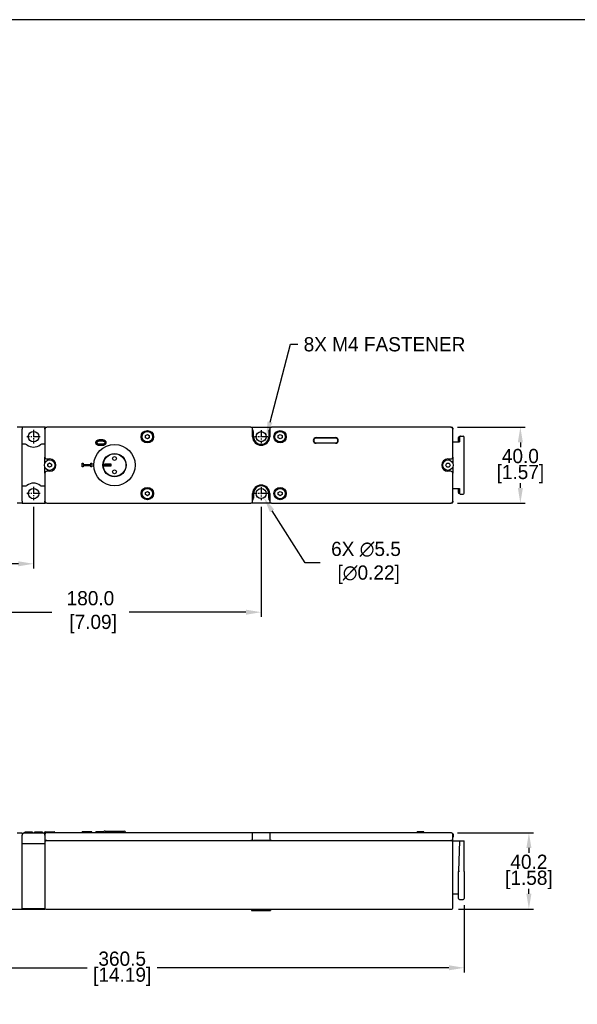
# Model space of a CAD drawing. Header units: inches. Extents: x 99 to 1311, y 112 to 1013.
# Tile 2 of 4: x 562 to 856, y 494 to 1013. Entities that reach past the tile are written whole.
import ezdxf
from ezdxf import colors
from ezdxf.entities.mleader import LeaderData, LeaderLine
from ezdxf.math import Vec2, Vec3

# ---------------------------------------------------------------- set-up
doc = ezdxf.new("R2010")
doc.units = ezdxf.units.IN
doc.header["$LTSCALE"] = 10
doc.header["$MEASUREMENT"] = 0
doc.linetypes.add('CENTER2', pattern=[1.125, 0.75, -0.125, 0.125, -0.125])
doc.layers.add('CENTERLINE', color=40, linetype='CENTER2')
doc.layers.add('DIMENSIONS', color=140, linetype='Continuous')
doc.dimstyles.get("Standard").update_dxf_attribs({"dimtxt": 7.5, "dimasz": 8, "dimexe": 2.5, "dimexo": 3.5, "dimgap": 1, "dimtad": 0, "dimtih": 1, "dimtoh": 1, "dimdec": 1, "dimzin": 0, "dimdsep": 46, "dimtxsty": 'Standard', "dimcen": 0, "dimadec": 0, "dimazin": 0, "dimtfac": 1, "dimtdec": 1, "dimtofl": 0, "dimtmove": 0, "dimatfit": 3, "dimfxl": 0, "dimtolj": 1, "dimtzin": 0, "dimarcsym": 0})

# ---------------------------------------------------------------- blocks, each defined once
blk = doc.blocks.new('*D10')
at = {"layer": 'DEFPOINTS', "color": 0}
for p in [(789.33, 584.7), (830.5, 584.7), (789.83, 544.5)]:
    blk.add_point(p, dxfattribs=at)
at = {"layer": 'DIMENSIONS', "color": 0, "lineweight": -2}
for p, q in [((792.83, 584.7), (833, 584.7)), ((830.5, 576.7), (830.5, 574.1)), ((830.5, 552.5), (830.5, 555.1)), ((793.33, 544.5), (833, 544.5))]:
    blk.add_line(p, q, dxfattribs=at)
at = {"layer": 'DIMENSIONS', "color": 0}
for points in [[(829.17, 576.7), (831.83, 576.7), (830.5, 584.7)], [(829.17, 552.5), (831.83, 552.5), (830.5, 544.5)]]:
    blk.add_solid(points, dxfattribs=at)
at = {"layer": 'DIMENSIONS', "color": 0, "char_height": 7.5, "attachment_point": 5}
for s, insert in [('\\A1;40.2', (830.5, 569.35)), ('\\A1;[1.58]', (830.5, 559.85))]:
    blk.add_mtext(s, dxfattribs=dict(at, insert=insert))
blk = doc.blocks.new('*D13')
at = {"layer": 'DEFPOINTS', "color": 0}
for p in [(509.33, 759.98), (569.33, 759.98), (569.33, 726.5)]:
    blk.add_point(p, dxfattribs=at)
at = {"layer": 'DIMENSIONS', "color": 0, "lineweight": -2}
for p, q in [((509.33, 756.48), (509.33, 724)), ((569.33, 756.48), (569.33, 724)), ((517.33, 726.5), (522.08, 726.5)), ((561.33, 726.5), (556.58, 726.5))]:
    blk.add_line(p, q, dxfattribs=at)
at = {"layer": 'DIMENSIONS', "color": 0}
for points in [[(517.33, 727.83), (517.33, 725.17), (509.33, 726.5)], [(561.33, 727.83), (561.33, 725.17), (569.33, 726.5)]]:
    blk.add_solid(points, dxfattribs=at)
at = {"layer": 'DIMENSIONS', "color": 0, "char_height": 7.5, "attachment_point": 5}
for s, insert in [('\\A1;60.0', (539.33, 731.25)), ('\\A1;[2.36]', (539.33, 721.75))]:
    blk.add_mtext(s, dxfattribs=dict(at, insert=insert))
blk = doc.blocks.new('*D14')
at = {"layer": 'DEFPOINTS', "color": 0}
for p in [(509.33, 759.98), (689.33, 760.08), (689.33, 701)]:
    blk.add_point(p, dxfattribs=at)
at = {"layer": 'DIMENSIONS', "color": 0, "lineweight": -2}
for p, q in [((509.33, 756.48), (509.33, 698.5)), ((689.33, 756.58), (689.33, 698.5)), ((517.33, 701), (578.96, 701)), ((681.33, 701), (619.71, 701))]:
    blk.add_line(p, q, dxfattribs=at)
at = {"layer": 'DIMENSIONS', "color": 0}
for points in [[(517.33, 702.33), (517.33, 699.67), (509.33, 701)], [(681.33, 702.33), (681.33, 699.67), (689.33, 701)]]:
    blk.add_solid(points, dxfattribs=at)
at = {"layer": 'DIMENSIONS', "color": 0, "insert": (599.33, 701), "char_height": 7.5, "attachment_point": 5}
blk.add_mtext('\\A1;180.0\\P [7.09]', dxfattribs=at)
blk = doc.blocks.new('*D15')
at = {"layer": 'DEFPOINTS', "color": 0}
for p in [(789.33, 798.53), (789.33, 758.53), (826, 758.53)]:
    blk.add_point(p, dxfattribs=at)
at = {"layer": 'DIMENSIONS', "color": 0, "lineweight": -2}
for p, q in [((792.83, 798.53), (828.5, 798.53)), ((826, 790.53), (826, 788.03)), ((826, 766.53), (826, 769.03)), ((792.83, 758.53), (828.5, 758.53))]:
    blk.add_line(p, q, dxfattribs=at)
at = {"layer": 'DIMENSIONS', "color": 0}
for points in [[(824.67, 790.53), (827.33, 790.53), (826, 798.53)], [(824.67, 766.53), (827.33, 766.53), (826, 758.53)]]:
    blk.add_solid(points, dxfattribs=at)
at = {"layer": 'DIMENSIONS', "color": 0, "char_height": 7.5, "attachment_point": 5}
for s, insert in [('\\A1;40.0', (826, 783.28)), ('\\A1;[1.57]', (826, 773.78))]:
    blk.add_mtext(s, dxfattribs=dict(at, insert=insert))
blk = doc.blocks.new('*D16')
at = {"layer": 'DEFPOINTS', "color": 0}
for p in [(435.83, 545.3), (796.33, 550), (796.33, 513.5)]:
    blk.add_point(p, dxfattribs=at)
at = {"layer": 'DIMENSIONS', "color": 0, "lineweight": -2}
for p, q in [((796.33, 546.5), (796.33, 511)), ((435.83, 541.8), (435.83, 511)), ((443.83, 513.5), (597.58, 513.5)), ((788.33, 513.5), (634.58, 513.5))]:
    blk.add_line(p, q, dxfattribs=at)
at = {"layer": 'DIMENSIONS', "color": 0}
for points in [[(443.83, 514.83), (443.83, 512.17), (435.83, 513.5)], [(788.33, 514.83), (788.33, 512.17), (796.33, 513.5)]]:
    blk.add_solid(points, dxfattribs=at)
at = {"layer": 'DIMENSIONS', "color": 0, "char_height": 7.5, "attachment_point": 5}
for s, insert in [('\\A1;360.5', (616.08, 518.25)), ('\\A1;[14.19]', (616.08, 508.75))]:
    blk.add_mtext(s, dxfattribs=dict(at, insert=insert))
blk = doc.blocks.new('*D17')
at = {"layer": 'DEFPOINTS', "color": 0}
for p in [(687.86, 765.86), (690.81, 761.21)]:
    blk.add_point(p, dxfattribs=at)
at = {"layer": 'DIMENSIONS', "color": 0, "lineweight": -2}
for p, q in [((712.5, 727), (695.09, 754.46)), ((720.5, 727), (712.5, 727))]:
    blk.add_line(p, q, dxfattribs=at)
at = {"layer": 'DIMENSIONS', "color": 0}
blk.add_solid([(696.22, 755.17), (693.96, 753.74), (690.81, 761.21)], dxfattribs=at)
at = {"layer": 'DIMENSIONS', "color": 0, "insert": (744.62, 727), "char_height": 7.5, "attachment_point": 5}
blk.add_mtext('\\A1;6X ∅5.5\\P [∅0.22]', dxfattribs=at)

msp = doc.modelspace()

# ---------------------------------------------------------------- linework, layer by layer
for p, q in [((563.33, 798.53), (560.73, 798.53)), ((563.33, 798.53), (563.33, 797.53)), ((575.33, 798.53), (563.33, 798.53)), ((563.33, 759.53), (563.33, 797.53)), ((575.33, 798.53), (575.33, 798.03)), ((575.33, 797.53), (575.33, 798.03)), ((575.33, 797.53), (575.33, 782.78)), ((575.83, 798.53), (576.33, 798.53)), ((683.83, 798.53), (576.33, 798.53)), ((628.33, 794.11), (629.33, 794.69)), ((629.33, 794.69), (630.33, 794.11)), ((683.83, 798.53), (694.83, 798.53)), ((684.83, 793.53), (684.83, 797.53)), ((685.33, 793.53), (685.33, 796.03)), ((693.33, 796.03), (693.33, 793.53)), ((693.83, 797.53), (693.83, 793.53)), ((789.33, 798.53), (694.83, 798.53)), ((698.33, 794.11), (699.33, 794.69)), ((699.33, 794.69), (700.33, 794.11)), ((789.33, 798.53), (789.83, 798.53)), ((790.33, 798.03), (790.33, 797.53)), ((790.33, 782.78), (790.33, 797.53)), ((565.18, 789.53), (563.33, 789.53)), ((575.33, 789.53), (573.49, 789.53)), ((628.33, 792.96), (628.33, 794.11)), ((629.33, 792.38), (628.33, 792.96)), ((630.33, 792.96), (629.33, 792.38)), ((630.33, 794.11), (630.33, 792.96)), ((698.33, 792.96), (698.33, 794.11)), ((699.33, 792.38), (698.33, 792.96)), ((700.33, 792.96), (699.33, 792.38)), ((700.33, 794.11), (700.33, 792.96)), ((718.33, 793.03), (728.49, 793.03)), ((728.49, 792.83), (718.33, 792.83)), ((718.33, 790.23), (728.49, 790.23)), ((728.49, 790.03), (718.33, 790.03)), ((790.33, 790.82), (793.89, 790.82)), ((793.33, 790.82), (793.33, 793.04)), ((793.33, 793.04), (793.33, 793.04)), ((793.61, 793.48), (794.17, 793.76)), ((793.89, 793.32), (793.89, 790.82)), ((794.39, 793.82), (795.83, 793.82)), ((796.33, 763.75), (796.33, 793.32)), ((575.33, 779.68), (575.33, 782.78)), ((576.33, 781.78), (577.83, 781.78)), ((576.83, 779.11), (577.83, 779.69)), ((576.83, 777.96), (576.83, 779.11)), ((577.83, 779.69), (578.83, 779.11)), ((578.83, 779.11), (578.83, 777.96)), ((595.03, 779.5), (595.54, 779.5)), ((595.03, 777.56), (595.03, 779.5)), ((595.54, 779.5), (595.54, 778.86)), ((595.54, 778.86), (599.52, 778.86)), ((599.52, 779.5), (600.03, 779.5)), ((599.52, 778.86), (599.52, 779.5)), ((600.03, 779.5), (600.03, 777.56)), ((607.07, 779.13), (610.03, 779.13)), ((610.03, 779.13), (610.03, 777.93)), ((786.68, 778.53), (787.26, 779.53)), ((787.26, 779.53), (788.41, 779.53)), ((787.83, 781.78), (789.33, 781.78)), ((788.41, 779.53), (788.99, 778.53)), ((790.33, 782.78), (790.33, 779.68)), ((575.33, 774.28), (575.33, 777.39)), ((575.33, 774.28), (575.33, 759.53)), ((577.83, 775.28), (576.33, 775.28)), ((577.83, 777.38), (576.83, 777.96)), ((578.83, 777.96), (577.83, 777.38)), ((595.54, 777.56), (595.03, 777.56)), ((595.54, 778.2), (595.54, 777.56)), ((599.52, 778.2), (595.54, 778.2)), ((599.52, 777.56), (599.52, 778.2)), ((600.03, 777.56), (599.52, 777.56)), ((610.03, 778.53), (606.12, 778.53)), ((610.03, 777.93), (607.07, 777.93)), ((787.26, 777.53), (786.68, 778.53)), ((788.41, 777.53), (787.26, 777.53)), ((789.33, 775.28), (787.83, 775.28)), ((788.99, 778.53), (788.41, 777.53)), ((790.33, 777.39), (790.33, 774.28)), ((790.33, 759.53), (790.33, 774.28)), ((563.33, 767.53), (565.18, 767.53)), ((573.49, 767.53), (575.33, 767.53)), ((628.33, 764.11), (629.33, 764.69)), ((628.33, 762.96), (628.33, 764.11)), ((629.33, 764.69), (630.33, 764.11)), ((630.33, 764.11), (630.33, 762.96)), ((684.83, 759.53), (684.83, 763.53)), ((685.33, 763.53), (685.33, 761.03)), ((693.33, 761.03), (693.33, 763.53)), ((693.83, 763.53), (693.83, 759.53)), ((698.33, 764.11), (699.33, 764.69)), ((698.33, 762.96), (698.33, 764.11)), ((699.33, 764.69), (700.33, 764.11)), ((700.33, 764.11), (700.33, 762.96)), ((790.33, 766.25), (793.89, 766.25)), ((793.33, 764.03), (793.33, 766.25)), ((793.33, 764.03), (793.33, 764.03)), ((794.17, 763.31), (793.61, 763.58)), ((793.89, 766.25), (793.89, 763.75)), ((794.39, 763.25), (795.83, 763.25)), ((563.33, 758.53), (560.73, 758.53)), ((563.33, 759.53), (563.33, 758.53)), ((563.33, 758.53), (575.33, 758.53)), ((575.33, 759.03), (575.33, 759.53)), ((575.33, 759.03), (575.33, 758.53)), ((576.33, 758.53), (575.83, 758.53)), ((576.33, 758.53), (683.83, 758.53)), ((629.33, 762.38), (628.33, 762.96)), ((630.33, 762.96), (629.33, 762.38)), ((694.83, 758.53), (683.83, 758.53)), ((694.83, 758.53), (789.33, 758.53)), ((699.33, 762.38), (698.33, 762.96)), ((700.33, 762.96), (699.33, 762.38)), ((789.83, 758.53), (789.33, 758.53)), ((790.33, 759.53), (790.33, 759.03)), ((563.33, 584.5), (560.73, 584.5)), ((563.33, 584.5), (563.33, 583.5)), ((563.33, 545.5), (563.33, 583.5)), ((565.18, 584.5), (564.33, 584.5)), ((564.7, 584.5), (564.7, 585)), ((564.76, 584.5), (564.76, 585)), ((573.49, 584.5), (565.18, 584.5)), ((568.42, 584.5), (568.42, 585)), ((568.76, 584.5), (568.76, 585)), ((568.83, 584.5), (568.83, 585)), ((569.83, 584.5), (569.83, 585)), ((569.9, 584.5), (569.9, 585)), ((573.9, 585), (569.9, 585)), ((574.33, 584.5), (573.49, 584.5)), ((573.9, 584.5), (573.9, 585)), ((573.97, 584.5), (573.97, 585)), ((575.08, 584.8), (575.08, 584.16)), ((575.33, 583.7), (575.33, 580.7)), ((575.38, 585.1), (580.28, 585.1)), ((683.83, 584.7), (576.33, 584.7)), ((580.58, 584.8), (580.58, 584.7)), ((595.54, 585.2), (595.03, 585.2)), ((595.03, 584.7), (595.03, 585.2)), ((599.52, 585.2), (595.54, 585.2)), ((595.54, 584.7), (595.54, 585.2)), ((600.03, 585.2), (599.52, 585.2)), ((599.52, 584.7), (599.52, 585.2)), ((600.03, 584.7), (600.03, 585.2)), ((602.25, 584.7), (602.25, 585.2)), ((607.07, 585.6), (617.03, 585.6)), ((694.83, 584.7), (683.83, 584.7)), ((684.83, 580.7), (684.83, 583.7)), ((693.83, 583.7), (693.83, 580.7)), ((789.33, 584.7), (694.83, 584.7)), ((772.46, 585.2), (771.55, 585.2)), ((771.55, 584.7), (771.55, 585.2)), ((772.46, 584.7), (772.46, 585.2)), ((775.05, 585.2), (772.52, 585.2)), ((772.52, 584.7), (772.52, 585.2)), ((775.05, 584.7), (775.05, 585.2)), ((775.11, 584.7), (775.11, 585.2)), ((790.13, 584.3), (790.28, 584.3)), ((790.33, 580.7), (790.33, 583.7)), ((790.33, 582.3), (790.58, 582.3)), ((790.58, 584), (790.58, 582.3)), ((575.33, 578.8), (563.33, 578.8)), ((563.33, 544.8), (563.33, 577.8)), ((575.33, 580.7), (575.33, 580.5)), ((576.33, 580.7), (575.33, 580.7)), ((575.33, 580.5), (575.33, 578.67)), ((575.33, 580.5), (575.83, 580.5)), ((575.33, 578.67), (575.33, 577.8)), ((575.33, 577.8), (575.33, 544.8)), ((575.83, 580.7), (575.83, 580.5)), ((789.83, 580.5), (575.83, 580.5)), ((576.33, 580.7), (683.83, 580.7)), ((684.83, 580.7), (683.83, 580.7)), ((684.83, 580.7), (685.33, 580.7)), ((693.33, 580.7), (685.33, 580.7)), ((685.33, 580.5), (685.33, 580.7)), ((693.33, 580.7), (693.33, 580.5)), ((693.33, 580.7), (693.83, 580.7)), ((694.83, 580.7), (693.83, 580.7)), ((694.83, 580.7), (789.33, 580.7)), ((790.33, 580.7), (789.33, 580.7)), ((789.83, 580.5), (789.83, 580.7)), ((789.83, 580.5), (790.33, 580.5)), ((790.33, 545), (790.33, 580.5)), ((790.33, 580.5), (793.89, 580.5)), ((793.89, 580.5), (793.33, 564.5)), ((793.89, 580.5), (794.39, 580.5)), ((794.39, 580.5), (795.83, 580.5)), ((795.83, 580.5), (796.33, 580.5)), ((796.33, 564.25), (796.33, 580.5)), ((793.33, 564.5), (793.33, 564.25)), ((793.33, 550), (793.33, 564.25)), ((796.33, 564.25), (796.33, 550)), ((790.33, 552.5), (793.33, 552.5)), ((793.83, 549.5), (795.83, 549.5)), ((515.33, 544.5), (563.33, 544.5)), ((563.33, 544.8), (563.33, 544.5)), ((563.33, 544.8), (563.33, 544.8)), ((563.33, 544.8), (575.33, 544.8)), ((563.33, 544.5), (575.33, 544.5)), ((575.33, 544.8), (575.33, 544.77)), ((575.33, 544.77), (575.33, 544.77)), ((575.33, 544.77), (575.33, 544.76)), ((575.33, 544.76), (575.33, 544.55)), ((575.33, 544.55), (575.33, 544.55)), ((575.33, 544.55), (575.33, 544.53)), ((575.33, 544.53), (575.33, 544.5)), ((575.83, 544.5), (789.83, 544.5)), ((684.33, 544.5), (684.33, 543.7)), ((684.33, 543.7), (694.33, 543.7)), ((694.33, 544.5), (694.33, 543.7))]:
    msp.add_line(p, q)
for centre, radius in [((569.33, 793.53), 2.75), ((629.33, 793.53), 3.25), ((629.33, 793.53), 2.75), ((689.33, 793.53), 2.65), ((699.33, 793.53), 3.25), ((699.33, 793.53), 2.75), ((612.03, 778.53), 10.89), ((612.03, 778.53), 6.12), ((612.03, 778.53), 6), ((577.83, 778.53), 2.75), ((612.03, 782.03), 1), ((787.83, 778.53), 2.75), ((612.03, 775.03), 1), ((569.33, 763.53), 2.75), ((629.33, 763.53), 3.25), ((629.33, 763.53), 2.75), ((689.33, 763.53), 2.65), ((699.33, 763.53), 3.25), ((699.33, 763.53), 2.75)]:
    msp.add_circle(centre, radius)
for centre, radius, start, end in [((576.33, 797.53), 1, 90, 180), ((575.83, 798.03), 0.5, 90, 180), ((683.83, 797.53), 1, 0, 90), ((683.33, 796.03), 2, 0, 41.4096), ((695.33, 796.03), 2, 138.5904, 180), ((694.83, 797.53), 1, 90, 180), ((789.33, 797.53), 1, 0, 90), ((789.83, 798.03), 0.5, 0, 90), ((565.18, 788.53), 1, 50.2849, 90), ((569.33, 793.53), 5.5, 230.2849, 309.7151), ((573.49, 788.53), 1, 90, 129.7151), ((689.33, 793.53), 4.5, 180, 0), ((689.33, 793.53), 4, 180, 0), ((718.33, 791.53), 1.5, 90, 270), ((718.33, 791.53), 1.3, 90, 270), ((728.49, 791.53), 1.5, 270, 90), ((728.49, 791.53), 1.3, 270, 90), ((576.33, 782.78), 1, 180, 270), ((577.83, 778.53), 3.25, 270, 90), ((787.83, 778.53), 3.25, 90, 270), ((789.33, 782.78), 1, 270, 0), ((576.33, 774.28), 1, 90, 180), ((789.33, 774.28), 1, 0, 90), ((569.33, 763.53), 5.5, 50.2849, 129.7151), ((565.18, 768.53), 1, 270, 309.7151), ((573.49, 768.53), 1, 230.2849, 270), ((689.33, 763.53), 4.5, 0, 180), ((689.33, 763.53), 4, 0, 180), ((576.33, 759.53), 1, 180, 270), ((575.83, 759.03), 0.5, 180, 270), ((683.83, 759.53), 1, 270, 0), ((683.33, 761.03), 2, 318.5904, 0), ((695.33, 761.03), 2, 180, 221.4096), ((694.83, 759.53), 1, 180, 270), ((789.33, 759.53), 1, 270, 0), ((789.83, 759.03), 0.5, 270, 0), ((564.33, 583.5), 1, 90, 180), ((574.33, 583.5), 1, 0, 90), ((575.38, 584.8), 0.3, 90, 180), ((576.33, 583.7), 1, 90, 180), ((580.28, 584.8), 0.3, 0, 90), ((607.03, 584.6), 1, 156.4218, 174.2608), ((617.03, 584.6), 1, 5.7392, 90), ((683.83, 583.7), 1, 0, 90), ((694.83, 583.7), 1, 90, 180), ((789.33, 583.7), 1, 0, 90), ((790.28, 584), 0.3, 0, 90), ((793.83, 550), 0.5, 180, 270), ((795.83, 550), 0.5, 270, 0), ((575.83, 545), 0.5, 180, 270), ((789.83, 545), 0.5, 270, 0)]:
    msp.add_arc(centre, radius, start, end)
for centre, major_axis, ratio, start_param, end_param in [((793.83, 793.04), (0.425, -0.263), 0.999659, 2.58811, 3.695076), ((794.39, 793.32), (-0.448, -0.224), 0.999239, 4.248559, 5.819964), ((795.83, 793.32), (0, 0.5), 0.999848, 4.712389, 6.283185), ((793.83, 764.03), (0.425, 0.263), 0.999659, 2.58811, 3.695076), ((794.39, 763.75), (-0.448, 0.224), 0.999239, 0.463221, 2.034627), ((795.83, 763.75), (0, -0.5), 0.999848, 0, 1.570796), ((793.83, 564.49), (-0.5, 0.009), 0.017447, 0.000305, 1.571101)]:
    msp.add_ellipse(centre, major_axis=major_axis, ratio=ratio, start_param=start_param, end_param=end_param)
for points, degree in [([(602.25, 790.41), (602.25, 791.24), (603.54, 792.01), (604.85, 792.01)], 2), ([(604.85, 788.81), (603.5, 788.81), (602.25, 789.6), (602.25, 790.41)], 2), ([(602.8, 790.41), (602.8, 790.69), (603.06, 791.05), (603.32, 791.15)], 2), ([(603.33, 789.67), (603.06, 789.77), (602.8, 790.14), (602.8, 790.41)], 2), ([(603.32, 791.15), (603.57, 791.25), (604.33, 791.33), (604.85, 791.33)], 2), ([(604.85, 789.5), (604.36, 789.5), (603.58, 789.57), (603.33, 789.67)], 2), ([(604.85, 792.01), (606.19, 792.01), (607.45, 791.23), (607.45, 790.41)], 2), ([(604.85, 791.33), (605.36, 791.33), (606.12, 791.25), (606.37, 791.15)], 2), ([(607.45, 790.41), (607.45, 789.59), (606.17, 788.81), (604.85, 788.81)], 2), ([(606.36, 789.67), (606.08, 789.56), (605.38, 789.5), (604.85, 789.5)], 2), ([(606.9, 790.41), (606.9, 790.12), (606.62, 789.76), (606.36, 789.67)], 2), ([(606.37, 791.15), (606.63, 791.05), (606.9, 790.69), (606.9, 790.41)], 2), ([(564.76, 585), (564.72, 585), (564.7, 585)], 2), ([(566.78, 585), (566.33, 585), (565.63, 585), (565.16, 585), (564.9, 585), (564.82, 585), (564.76, 585)], 2), ([(568.42, 585), (568.15, 585), (567.32, 585), (566.78, 585)], 2), ([(568.7, 585), (568.63, 585), (568.42, 585)], 2), ([(568.76, 585), (568.74, 585), (568.7, 585)], 2), ([(568.83, 585), (568.8, 585), (568.76, 585)], 2), ([(569.9, 585), (569.86, 585), (569.83, 585)], 2), ([(573.97, 585), (573.94, 585), (573.9, 585)], 2), ([(604.85, 585.2), (603.5, 585.2), (602.75, 585.2), (602.25, 585.2)], 2), ([(606.24, 585.2), (605.68, 585.2), (604.85, 585.2)], 2), ([(772.52, 585.2), (772.49, 585.2), (772.47, 585.2), (772.47, 585.2), (772.46, 585.2)], 4), ([(775.11, 585.2), (775.11, 585.2), (775.1, 585.2), (775.08, 585.2), (775.05, 585.2)], 4)]:
    msp.add_open_spline(points, degree=degree)
for points, knots in [([(606.12, 778.53), (606.12, 778.54), (606.12, 778.54), (606.17, 778.66), (606.27, 778.79), (606.46, 778.95), (606.59, 779.03), (606.82, 779.11), (606.95, 779.13), (607.07, 779.13)], [0.0538451, 0.0538451, 0.0538451, 0.0538451, 0.0562158, 0.0562158, 0.1059429, 0.1059429, 0.147987, 0.147987, 0.182546, 0.182546, 0.182546, 0.182546]), ([(607.07, 777.93), (606.95, 777.93), (606.82, 777.96), (606.59, 778.04), (606.46, 778.12), (606.27, 778.28), (606.17, 778.41), (606.12, 778.52), (606.12, 778.53), (606.12, 778.53)], [0.5418487, 0.5418487, 0.5418487, 0.5418487, 0.5764077, 0.5764077, 0.6184518, 0.6184518, 0.6681789, 0.6681789, 0.6705496, 0.6705496, 0.6705496, 0.6705496]), ([(607.07, 585.6), (606.95, 585.6), (606.82, 585.58), (606.59, 585.5), (606.46, 585.42), (606.27, 585.25), (606.17, 585.13), (606.12, 585.01), (606.12, 585.01), (606.12, 585)], [0.5418487, 0.5418487, 0.5418487, 0.5418487, 0.5764077, 0.5764077, 0.6184518, 0.6184518, 0.6681789, 0.6681789, 0.6705496, 0.6705496, 0.6705496, 0.6705496])]:
    msp.add_open_spline(points, degree=3, knots=knots)
at = {"layer": 'CENTERLINE', "ltscale": 0.5}
for p, q in [((569.33, 797.08), (569.33, 789.98)), ((689.33, 796.98), (689.33, 790.08)), ((572.88, 793.53), (565.78, 793.53)), ((692.78, 793.53), (685.88, 793.53)), ((572.88, 763.53), (565.78, 763.53)), ((569.33, 767.08), (569.33, 759.98)), ((692.78, 763.53), (685.88, 763.53)), ((689.33, 766.98), (689.33, 760.08))]:
    msp.add_line(p, q, dxfattribs=at)
at = {"layer": 'DEFPOINTS'}
msp.add_lwpolyline([(294.72, 302.19), (1310.72, 302.19), (1310.72, 1013.39), (294.72, 1013.39)], close=True, dxfattribs=at)

# ---------------------------------------------------------------- dimensions: what is measured, and where the dimension line sits
at = {"layer": 'DIMENSIONS'}
for base, p1, p2, picture, middle in [((826, 758.53), (789.33, 798.53), (789.33, 758.53), '*D15', (826, 778.53)), ((830.5, 584.7), (789.83, 544.5), (789.33, 584.7), '*D10', (830.5, 564.6))]:
    dim = msp.add_linear_dim(base=base, p1=p1, p2=p2, angle=90, dimstyle='Standard', override={"dimpost": '\\X'}, dxfattribs=at)
    dim.commit()
    dim.dimension.update_dxf_attribs({"geometry": picture, "text_midpoint": middle})
dim = msp.add_diameter_dim_2p(p1=(687.86, 765.86), p2=(690.81, 761.21), text='6X <>', dimstyle='Standard', override={"dimpost": '\\X'}, dxfattribs=at)
dim.commit()
dim.dimension.update_dxf_attribs({"geometry": '*D17', "text_midpoint": (744.62, 727), "dimtype": 163})
dim = msp.add_linear_dim(base=(689.33, 701), p1=(509.33, 759.98), p2=(689.33, 760.08), dimstyle='Standard', override={"dimpost": '\\X'}, dxfattribs=at)
dim.commit()
dim.dimension.update_dxf_attribs({"geometry": '*D14', "text_midpoint": (599.33, 701), "dimtype": 160})
for base, p1, p2, picture, middle in [((569.33, 726.5), (509.33, 759.98), (569.33, 759.98), '*D13', (539.33, 726.5)), ((796.33, 513.5), (435.83, 545.3), (796.33, 550), '*D16', (616.08, 513.5))]:
    dim = msp.add_linear_dim(base=base, p1=p1, p2=p2, dimstyle='Standard', override={"dimpost": '\\X'}, dxfattribs=at)
    dim.commit()
    dim.dimension.update_dxf_attribs({"geometry": picture, "text_midpoint": middle})

# ---------------------------------------------------------------- leaders
ml = msp.add_multileader_mtext('Standard', dxfattribs=at)
ml.set_content('8X M4 FASTENER', color=256)
ml.set_leader_properties()
ml.build(insert=Vec2(0, 0))
ml.multileader.update_dxf_attribs({"text_left_attachment_type": 2, "dogleg_length": 4, "arrow_head_size": 8})
ctx = ml.context
ctx.base_point, ctx.char_height, ctx.arrow_head_size, ctx.landing_gap_size, ctx.plane_origin = Vec3(708.74, 842.25), 7.5, 8, 3, Vec3(722.23, 637.1)
ctx.left_attachment = 2
notes = []
notes.append((ctx, [(0, (1, 1, 0), (704.74, 842.25), (1, 0), 4, [(0, [(691.98, 793.53)], 0, [])])]))
ctx.mtext.insert, ctx.mtext.flow_direction = Vec3(711.74, 846), 5
for ctx, leaders in notes:
    for number, flags, end, landing, length, lines in leaders:
        leader = LeaderData()
        leader.index, (leader.has_last_leader_line, leader.has_dogleg_vector, leader.attachment_direction) = number, flags
        leader.last_leader_point, leader.dogleg_vector, leader.dogleg_length = Vec3(end), Vec3(landing), length
        for number, points, colour, breaks in lines:
            line = LeaderLine()
            line.index, line.vertices, line.color, line.breaks = number, Vec3.list(points), colors.encode_raw_color(colour), breaks
            leader.lines.append(line)
        ctx.leaders.append(leader)

doc.saveas('drawing.dxf')
